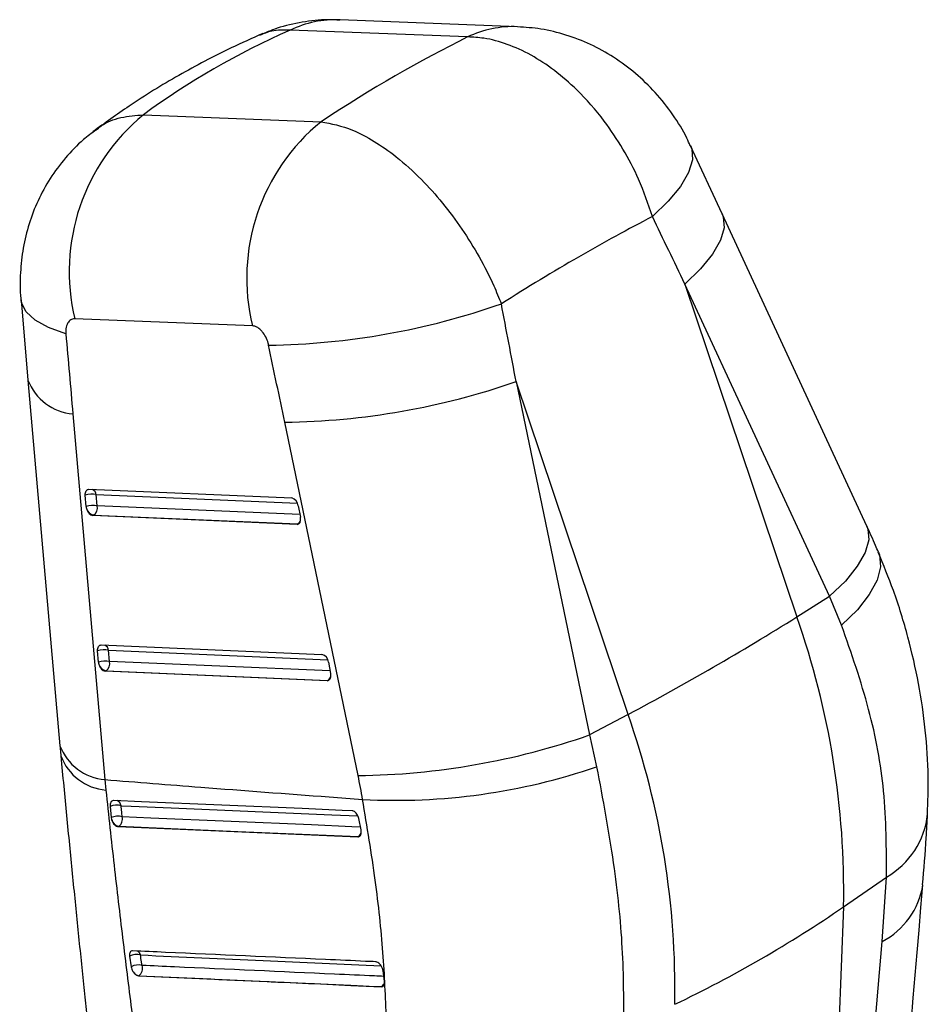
# Model space of a CAD drawing. Extents: x 44 to 396, y 7 to 317.
# Tile 8 of 8: x 344 to 391, y 176 to 227. Entities that reach past the tile are written whole.
import ezdxf

# ---------------------------------------------------------------- set-up
doc = ezdxf.new("R2010")
doc.units = 0
doc.layers.get('0').update_dxf_attribs({"linetype": 'CONTINUOUS'})

msp = doc.modelspace()

# ---------------------------------------------------------------- linework, layer by layer
at = {"color": 7, "linetype": 'CONTINUOUS'}
for p, q in [((370.055121, 226.433964), (360.84927, 226.791278)), ((367.467764, 225.900353), (358.261913, 226.257667)), ((350.655735, 221.866714), (359.861586, 221.5094)), ((380.668229, 216.730405), (379.027731, 220.265112)), ((388.172812, 200.544148), (380.668156, 216.730561)), ((378.740711, 213.09162), (384.542742, 195.83515)), ((386.245364, 196.905208), (378.740711, 213.09162)), ((344.300163, 212.271544), (344.662204, 208.113025)), ((356.300174, 210.927282), (347.094323, 211.284584)), ((344.66224, 208.112623), (346.321023, 189.157914)), ((369.983313, 208.036082), (373.791355, 189.715661)), ((375.785344, 190.779611), (369.983313, 208.036082)), ((346.990041, 206.356846), (348.648825, 187.40215)), ((361.784764, 187.609999), (357.97672, 205.93042)), ((347.680463, 201.563411), (347.634246, 202.145849)), ((347.824856, 202.451903), (358.342456, 202.001571)), ((348.249395, 201.592165), (348.203178, 202.174615)), ((358.684515, 201.59322), (358.797409, 201.007934)), ((348.032071, 201.086935), (348.069031, 201.108272)), ((358.616347, 200.633755), (348.032071, 201.086935)), ((348.069031, 201.108272), (358.653307, 200.655092)), ((358.653307, 200.655092), (358.616347, 200.633755)), ((384.542742, 195.83515), (386.245364, 196.905208)), ((386.86303, 195.400842), (386.245364, 196.905208)), ((348.320776, 193.493995), (348.274558, 194.076432)), ((348.465169, 194.382499), (359.906533, 193.89261)), ((348.889708, 193.522761), (348.843492, 194.105199)), ((360.248592, 193.484258), (360.361485, 192.898961)), ((348.672385, 193.017531), (348.709344, 193.038867)), ((360.180423, 192.524794), (348.672385, 193.017531)), ((348.709344, 193.038867), (360.217383, 192.54613)), ((360.217383, 192.54613), (360.180423, 192.524794)), ((375.785344, 190.779611), (373.791355, 189.715661)), ((373.791355, 189.715661), (374.159715, 188.067374)), ((348.648825, 187.40215), (348.704262, 186.856601)), ((348.924058, 186.012893), (348.979689, 185.436079)), ((348.979689, 185.436079), (348.997765, 185.339013)), ((361.93796, 184.797359), (361.817706, 185.378342)), ((349.340996, 184.964451), (349.370539, 184.981506)), ((349.340996, 184.964451), (361.763709, 184.426911)), ((361.940389, 184.785195), (361.93796, 184.797359)), ((361.79467, 184.444784), (361.763709, 184.426911)), ((386.967527, 180.808623), (389.195502, 182.351936)), ((388.969987, 179.012592), (389.195502, 182.351936)), ((386.967527, 180.808623), (385.173169, 134.386598)), ((349.92797, 178.246482), (350.010657, 177.701709)), ((350.409239, 177.234062), (350.410809, 177.234968)), ((363.081223, 177.482131), (363.045385, 177.617569)), ((363.150436, 176.955743), (363.081223, 177.482131)), ((362.993263, 176.667664), (362.99011, 176.665843))]:
    msp.add_line(p, q, dxfattribs=at)
at = {"color": 8, "linetype": 'CONTINUOUS'}
for p, q in [((348.203178, 202.174615), (358.642997, 201.727609)), ((358.771617, 201.141645), (348.249395, 201.592165)), ((348.843492, 194.105199), (360.207072, 193.618648)), ((360.335693, 193.032683), (348.889708, 193.522761))]:
    msp.add_line(p, q, dxfattribs=at)
at = {"color": 8, "linetype": 'CONTINUOUS', "flags": 128}
for points in [[(379.027339, 220.265954), (379.090674, 220.096097), (379.124881, 219.526868), (378.929334, 218.872379), (378.509396, 218.150578), (377.876575, 217.381227), (377.048218, 216.585436)], [(380.668156, 216.730561), (380.727236, 216.57458), (380.768104, 216.010213), (380.581867, 215.361302), (380.173568, 214.64543), (379.554259, 213.881986), (378.740711, 213.09162)], [(346.628717, 210.507137), (345.73058, 210.831789), (345.035997, 211.215566), (344.563401, 211.648269), (344.325333, 212.11842), (344.300338, 212.269541)], [(358.718309, 200.665507), (358.699887, 200.659545), (358.653307, 200.655092)], [(388.172812, 200.544148), (388.231891, 200.388167), (388.27276, 199.823801), (388.086523, 199.174889), (387.678223, 198.459017), (387.058913, 197.695562), (386.245364, 196.905208)], [(360.282386, 192.556545), (360.263963, 192.550583), (360.217383, 192.54613)], [(349.493165, 186.049531), (350.013717, 186.02697), (352.095979, 185.936784), (360.425799, 185.576598), (361.769585, 185.518573)], [(361.908485, 184.939755), (361.45281, 184.959485), (359.370592, 185.049643), (351.042535, 185.410878), (349.548826, 185.475786)], [(361.877021, 184.463641), (361.841685, 184.449363), (361.79467, 184.444784)]]:
    msp.add_lwpolyline(points, dxfattribs=at)
at = {"color": 7, "linetype": 'CONTINUOUS', "flags": 128}
for points in [[(347.634246, 202.145849), (347.633085, 202.210103), (347.640035, 202.26996), (347.654887, 202.323616), (347.677199, 202.369479), (347.706305, 202.406178), (347.741337, 202.43262), (347.781252, 202.44801), (347.824856, 202.451903)], [(388.771444, 199.199869), (388.824976, 199.053108), (388.881963, 198.437829), (388.706383, 197.745298), (388.303032, 196.994431), (387.682935, 196.205762), (386.86303, 195.400842)], [(348.274558, 194.076432), (348.273398, 194.140698), (348.280348, 194.200544), (348.2952, 194.254199), (348.317512, 194.300062), (348.346617, 194.336761), (348.38165, 194.363203), (348.421564, 194.378605), (348.465169, 194.382499)], [(361.472435, 185.785472), (360.958837, 185.807535), (358.876031, 185.897034), (350.545438, 186.255422), (349.110731, 186.31723)], [(349.370539, 184.981506), (355.552147, 184.714218), (361.79467, 184.444784)]]:
    msp.add_lwpolyline(points, dxfattribs=at)
at = {"color": 8, "linetype": 'CONTINUOUS'}
for centre, radius, start, end in [((360.648269, 221.226337), 5.568569, 87.9314233, 115.3749471), ((369.854165, 220.868862), 5.568735, 87.9252057, 115.3746589), ((347.219365, 209.081866), 2.734652, 200.7585231, 265.1896189), ((347.840564, 202.120036), 0.366699, 8.5595691, 62.0169292), ((358.455985, 200.973834), 0.374876, 301.7601646, 337.9240387), ((348.480842, 194.050609), 0.366735, 8.560467, 62.0138802), ((360.020073, 192.86487), 0.374868, 301.7588403, 337.922109), ((348.878145, 190.127171), 2.734653, 200.7588214, 265.1897029), ((348.940741, 189.592853), 2.746452, 200.5212796, 265.0605096), ((349.149308, 185.999675), 0.347453, 8.24975, 66.0725131), ((387.083607, 186.0607), 4.267908, 299.6586457, 353.9278215), ((361.597182, 184.763715), 0.375125, 301.7664438, 337.6048398), ((387.120026, 182.569641), 4.009359, 297.4781701, 350.9709104), ((350.143208, 178.211966), 0.367002, 15.4871164, 55.6569522), ((362.78901, 176.994418), 0.385341, 302.0093788, 341.9552894), ((363.00297, 176.814772), 0.147428, 266.2247199, 299.5403225)]:
    msp.add_arc(centre, radius, start, end, dxfattribs=at)
at = {"color": 7, "linetype": 'CONTINUOUS'}
for centre, radius, start, end in [((357.282168, 213.746229), 10.481024, 129.2149393, 193.5837754), ((366.488002, 213.388923), 10.481008, 129.2148996, 193.5837754), ((356.609038, 248.059859), 38.139832, 270.8051514, 289.3010351), ((357.507974, 243.887179), 37.959653, 270.7075363, 289.1866946), ((347.96758, 201.193729), 1.008783, 76.4940107, 109.2950089), ((358.217992, 201.549873), 0.468532, 5.3083612, 74.5946969), ((348.013767, 200.611472), 1.008603, 76.4897774, 109.2967769), ((348.283267, 201.612637), 0.604811, 184.668536, 194.2924028), ((348.188011, 201.605135), 0.510909, 196.1145411, 256.5334403), ((347.805699, 201.481986), 0.457172, 305.1699395, 13.9456609), ((358.18335, 200.889665), 0.625345, 9.232823, 10.9017851), ((308.647716, 317.190716), 143.133603, 297.97301545, 302.02160802), ((344.264826, 181.626722), 42.710536, 358.9024602, 19.4307905), ((348.607882, 193.124539), 1.008566, 76.4903567, 109.298691), ((348.654103, 192.542001), 1.008662, 76.4919667, 109.2969832), ((348.924061, 193.543291), 0.605295, 184.6714119, 194.287587), ((348.446017, 193.412579), 0.457167, 305.1694176, 13.9461169), ((359.782056, 193.440901), 0.468546, 5.30946, 74.593437), ((348.828316, 193.535727), 0.510906, 196.1158073, 256.5341556), ((359.780297, 192.786512), 0.591966, 9.1871184, 10.9503144), ((335.507428, 176.571184), 42.710536, 358.9024602, 19.4307905), ((361.316032, 225.566663), 37.959558, 270.7075181, 289.1867208), ((363.740626, 218.424649), 32.095507, 266.929125, 288.943018), ((349.268556, 185.100055), 0.975681, 76.6907367, 110.6761178), ((349.328291, 184.538116), 0.963255, 76.7648976, 111.2169279), ((349.490129, 185.479302), 0.51196, 195.9038081, 256.4913042), ((349.105847, 185.356274), 0.458817, 305.2328069, 15.0984957), ((350.59288, 233.705466), 64.196503, 295.48016759, 304.51445587), ((350.293856, 177.548461), 0.788103, 75.0713451, 117.6624981), ((350.379314, 177.013021), 0.781153, 75.1725671, 118.1603448), ((350.141768, 177.613138), 0.464107, 305.42921, 19.5133971), ((350.483881, 177.650229), 0.42164, 210.8072147, 260.0200655)]:
    msp.add_arc(centre, radius, start, end, dxfattribs=at)
for centre, major_axis, ratio, start_param, end_param in [((407.710235, 158.166298), (61.902654, -59.449218), 0.660999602, 2.876564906, 3.028106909), ((346.408101, 160.545608), (45.5708, 67.151291), 0.406972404, 0.62308657, 0.774628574), ((346.408101, 160.545608), (54.091121, 59.034956), 0.301462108, 0.684781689, 0.840847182), ((317.054283, 247.850114), (-189.786554, 379.392533), 0.094299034, 4.573609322, 4.582843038), ((317.054283, 247.850114), (-88.270623, 437.73219), 0.099177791, 4.601329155, 4.610562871), ((384.271359, 242.42621), (-34.708204, 431.772606), 0.092731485, 1.63733332, 1.646975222), ((310.281865, 245.297952), (-94.537623, 434.013197), 0.086572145, 4.602719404, 4.61195312), ((347.95113, 201.480317), (-0.142775, 0.383938), 0.605125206, 1.392644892, 2.891915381), ((358.535406, 201.027134), (-0.142775, 0.383938), 0.605125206, 2.891915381, 4.396529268), ((348.591443, 193.410906), (-0.142775, 0.383938), 0.605125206, 1.392644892, 2.891915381), ((360.099482, 192.91817), (-0.142775, 0.383938), 0.605125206, 2.891915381, 4.396529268), ((345.376517, 188.233848), (-9.00517, 24.218287), 0.60508623, 4.41613981, 4.465948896)]:
    msp.add_ellipse(centre, major_axis=major_axis, ratio=ratio, start_param=start_param, end_param=end_param, dxfattribs=at)
for points, knots in [([(360.846207, 226.768041), (360.636559, 226.781174), (359.982937, 226.822119), (358.882389, 226.686212), (357.685251, 226.421825), (356.971121, 226.114031), (356.669706, 225.984119)], [0, 0, 0, 0, 0.146743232, 0.457503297, 0.771026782, 1, 1, 1, 1]), ([(379.011906, 220.256647), (378.95602, 220.388713), (378.716788, 220.954046), (378.120632, 221.89414), (377.233567, 223.029152), (376.1955, 224.030046), (375.065113, 224.867674), (373.852656, 225.537765), (372.582177, 226.02599), (371.31099, 226.34135), (370.460668, 226.398314), (370.057093, 226.425349)], [0, 0, 0, 0, 0.0376072, 0.160984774, 0.289830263, 0.41432379, 0.53742825, 0.657954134, 0.776720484, 0.894028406, 1, 1, 1, 1]), ([(356.836465, 226.077647), (356.288885, 225.832708), (354.801142, 225.167224), (352.471471, 223.934899), (350.080205, 222.473909), (348.646177, 221.43393), (348.023511, 220.982363)], [0, 0, 0, 0, 0.174351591, 0.473703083, 0.771477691, 1, 1, 1, 1]), ([(377.048218, 216.585436), (376.829252, 217.23712), (376.426639, 218.435377), (375.54852, 220.102263), (374.490198, 221.694417), (373.275396, 223.076423), (371.976081, 224.193955), (370.758093, 224.993289), (369.523332, 225.5525), (368.414495, 225.852824), (367.746707, 225.886349), (367.467764, 225.900353)], [0, 0, 0, 0, 0.133081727, 0.244698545, 0.356315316, 0.498668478, 0.604807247, 0.710945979, 0.817319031, 0.923692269, 1, 1, 1, 1]), ([(348.186457, 221.074821), (347.966467, 220.914295), (347.388083, 220.492251), (346.585636, 219.644961), (345.790266, 218.581812), (345.160549, 217.427928), (344.694339, 216.217322), (344.386408, 214.964921), (344.256445, 213.666248), (344.230884, 212.757978), (344.301847, 212.289682), (344.305603, 212.264895)], [0, 0, 0, 0, 0.081033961, 0.213049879, 0.345635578, 0.476006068, 0.603399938, 0.731527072, 0.858987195, 0.992536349, 1, 1, 1, 1]), ([(359.861586, 221.5094), (360.395523, 221.405763), (361.27592, 221.234878), (362.616846, 220.521684), (363.82471, 219.678231), (365.026697, 218.593623), (366.174532, 217.311363), (367.186715, 215.956374), (368.081055, 214.507206), (368.754551, 213.194444), (369.087498, 212.377597), (369.215452, 212.063676)], [0, 0, 0, 0, 0.164071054, 0.270533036, 0.376994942, 0.501028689, 0.609502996, 0.717977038, 0.825447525, 0.932917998, 1, 1, 1, 1]), ([(347.094323, 211.284584), (347.088069, 211.284737), (347.010777, 211.286634), (346.871111, 211.247062), (346.735192, 211.104814), (346.645738, 210.896083), (346.617214, 210.69424), (346.626347, 210.545685), (346.628717, 210.507137)], [0, 0, 0, 0, 0.0210044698, 0.2596024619, 0.4981516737, 0.6582569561, 0.911320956, 1, 1, 1, 1]), ([(357.144982, 209.923792), (357.137051, 209.958341), (357.103917, 210.102671), (357.004975, 210.354363), (356.847041, 210.595912), (356.666207, 210.781141), (356.486675, 210.899401), (356.356822, 210.918813), (356.300174, 210.927282)], [0, 0, 0, 0, 0.0682015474, 0.2849194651, 0.5017948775, 0.6255372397, 0.8366428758, 1, 1, 1, 1]), ([(388.77234, 199.197772), (388.724051, 199.310264), (388.531138, 199.759664), (388.326343, 200.208021), (388.172812, 200.544148)], [0, 0, 0, 0, 0.250314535, 1, 1, 1, 1]), ([(391.312686, 185.612086), (391.33766, 186.258601), (391.393368, 187.700735), (391.236291, 189.965989), (390.888638, 192.384033), (390.329413, 194.800961), (389.635902, 197.079152), (389.033166, 198.532848), (388.759166, 199.193688)], [0, 0, 0, 0, 0.143300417, 0.31965003, 0.495748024, 0.671065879, 0.850468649, 1, 1, 1, 1]), ([(389.195502, 182.351936), (389.192906, 183.825837), (389.187941, 186.64442), (388.380949, 191.067852), (387.372547, 193.946395), (386.86303, 195.400842)], [0, 0, 0, 0, 0.351604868, 0.672383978, 1, 1, 1, 1]), ([(346.321386, 189.15814), (346.331846, 189.034107), (346.3468, 188.856767), (346.364664, 188.680584), (346.370033, 188.627624)], [0, 0, 0, 0, 0.699402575, 1, 1, 1, 1]), ([(346.368815, 188.629638), (346.375136, 188.56065), (346.477138, 187.447291), (346.68011, 185.334525), (346.976311, 182.33027), (347.270805, 179.423191), (347.511526, 177.077457), (347.647175, 175.749319), (347.691556, 175.314788)], [0, 0, 0, 0, 0.014441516, 0.233062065, 0.452041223, 0.671904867, 0.892656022, 1, 1, 1, 1]), ([(374.159715, 188.067374), (374.473102, 186.392305), (375.076914, 183.164898), (375.549864, 178.581155), (375.553524, 175.855179), (375.555374, 174.477658)], [0, 0, 0, 0, 0.348015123, 0.670531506, 1, 1, 1, 1]), ([(348.648825, 187.40215), (350.306126, 187.270578), (354.186617, 186.96251), (358.643227, 186.624741), (361.442636, 186.417967), (362.02123, 186.37523)], [0, 0, 0, 0, 0.371616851, 0.87012303, 1, 1, 1, 1]), ([(348.704262, 186.856601), (348.84379, 185.552496), (349.122848, 182.944275), (349.571044, 179.149325), (350.03244, 175.444728), (350.343919, 173.088467), (350.499661, 171.910322)], [0, 0, 0, 0, 0.247645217, 0.495292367, 0.747643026, 1, 1, 1, 1]), ([(349.110731, 186.31723), (349.105182, 186.317299), (349.070702, 186.317732), (349.0121, 186.29749), (348.953214, 186.229105), (348.920606, 186.130374), (348.922945, 186.050784), (348.924058, 186.012893)], [0, 0, 0, 0, 0.046772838, 0.290646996, 0.534527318, 0.778405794, 1, 1, 1, 1]), ([(363.248716, 174.990782), (363.206659, 176.122817), (363.121753, 178.408204), (362.70111, 182.240056), (362.252966, 184.965765), (362.02123, 186.37523)], [0, 0, 0, 0, 0.3215622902, 0.6491794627, 1, 1, 1, 1]), ([(349.548826, 185.475786), (349.540289, 185.56173), (349.521311, 185.752799), (349.503155, 185.944215), (349.493165, 186.049531)], [0, 0, 0, 0, 0.449805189, 1, 1, 1, 1]), ([(348.997765, 185.339013), (349.012504, 185.295296), (349.041983, 185.207858), (349.118041, 185.093507), (349.207017, 185.009189), (349.284714, 184.970655), (349.327664, 184.965921), (349.340996, 184.964451)], [0, 0, 0, 0, 0.2255172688, 0.4510595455, 0.6758617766, 0.8993831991, 1, 1, 1, 1]), ([(361.817706, 185.378342), (361.807494, 185.417343), (361.78583, 185.500085), (361.72214, 185.617379), (361.639556, 185.713273), (361.551798, 185.772724), (361.49713, 185.781505), (361.472435, 185.785472)], [0, 0, 0, 0, 0.189084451, 0.401150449, 0.613205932, 0.825272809, 1, 1, 1, 1]), ([(391.063463, 181.942197), (391.137515, 182.762239), (391.248923, 183.995954), (391.301021, 185.198683), (391.31849, 185.601966)], [0, 0, 0, 0, 0.664692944, 1, 1, 1, 1]), ([(361.763709, 184.426911), (361.791859, 184.429917), (361.848155, 184.435929), (361.910739, 184.499003), (361.94752, 184.594389), (361.954053, 184.696487), (361.943892, 184.762449), (361.940389, 184.785195)], [0, 0, 0, 0, 0.220179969, 0.440329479, 0.66107152, 0.883126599, 1, 1, 1, 1]), ([(387.282963, 137.319506), (387.484989, 139.684627), (388.756059, 154.565087), (390.017989, 169.439776), (391.079347, 181.950262)], [0, 0, 0, 0, 0.158941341, 1, 1, 1, 1]), ([(385.173169, 134.386598), (385.706217, 140.634577), (386.975504, 155.512184), (388.237802, 170.38547), (388.969987, 179.012592)], [0, 0, 0, 0, 0.419958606, 1, 1, 1, 1]), ([(350.0917, 178.523367), (350.06497, 178.520851), (350.010274, 178.515701), (349.952073, 178.45738), (349.920853, 178.366662), (349.921836, 178.288323), (349.92786, 178.247233), (349.92797, 178.246482)], [0, 0, 0, 0, 0.240514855, 0.492131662, 0.743711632, 0.995313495, 1, 1, 1, 1]), ([(362.6877, 177.95793), (362.516575, 177.965577), (361.652811, 178.004172), (358.018721, 178.166768), (353.991105, 178.347535), (350.657018, 178.497876), (350.0917, 178.523367)], [0, 0, 0, 0, 0.0407438, 0.20565764, 0.865313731, 1, 1, 1, 1]), ([(350.579218, 177.768162), (350.569405, 177.831664), (350.541532, 178.012022), (350.514439, 178.192821), (350.496884, 178.309964)], [0, 0, 0, 0, 0.352085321, 1, 1, 1, 1]), ([(350.010657, 177.701709), (350.019535, 177.661978), (350.037657, 177.580881), (350.084566, 177.489211), (350.115794, 177.443065), (350.121736, 177.434285)], [0, 0, 0, 0, 0.437484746, 0.8929738, 1, 1, 1, 1]), ([(363.045385, 177.617569), (363.0264, 177.659097), (362.988428, 177.742153), (362.903139, 177.848026), (362.80857, 177.924005), (362.734609, 177.953783), (362.696426, 177.957159), (362.6877, 177.95793)], [0, 0, 0, 0, 0.232761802, 0.465524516, 0.698287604, 0.93105005, 1, 1, 1, 1]), ([(350.121736, 177.434285), (350.149541, 177.399078), (350.205149, 177.328664), (350.303176, 177.259671), (350.37153, 177.236604), (350.405009, 177.234347), (350.409239, 177.234062)], [0, 0, 0, 0, 0.31800866, 0.636008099, 0.954009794, 1, 1, 1, 1]), ([(350.409239, 177.234062), (352.50545, 177.138992), (356.69787, 176.948851), (360.892697, 176.760179), (362.99011, 176.665843)], [0, 0, 0, 0, 0.500000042, 1, 1, 1, 1]), ([(350.410809, 177.234968), (352.628055, 177.134607), (355.140408, 177.020888), (359.334795, 176.831926), (361.311664, 176.743166), (362.993263, 176.667664)], [0, 0, 0, 0, 0.528794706, 0.599175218, 1, 1, 1, 1]), ([(362.99011, 176.665843), (363.018028, 176.668633), (363.073864, 176.674213), (363.13079, 176.734995), (363.160425, 176.822453), (363.155932, 176.895707), (363.153832, 176.929934)], [0, 0, 0, 0, 0.257942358, 0.515879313, 0.773801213, 1, 1, 1, 1])]:
    msp.add_open_spline(points, degree=3, knots=knots, dxfattribs=at)
at = {"color": 8, "linetype": 'CONTINUOUS'}
for points, knots in [([(358.261913, 226.257667), (357.933979, 226.263554), (357.363944, 226.273788), (356.87809, 226.065758), (356.671742, 225.977406)], [0, 0, 0, 0, 0.575287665, 1, 1, 1, 1]), ([(348.19118, 221.068644), (348.277928, 221.143508), (348.643103, 221.458655), (349.461335, 221.768406), (350.257602, 221.833944), (350.655735, 221.866714)], [0, 0, 0, 0, 0.134785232, 0.56739233, 1, 1, 1, 1]), ([(350.496884, 178.309964), (352.61579, 178.213962), (356.77496, 178.025521), (360.936317, 177.838463), (362.977655, 177.746702)], [0, 0, 0, 0, 0.509453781, 1, 1, 1, 1]), ([(363.118218, 177.200785), (362.959743, 177.207916), (362.108803, 177.246204), (358.488259, 177.409367), (354.466986, 177.591292), (351.139118, 177.74269), (350.579218, 177.768162)], [0, 0, 0, 0, 0.03790273, 0.2035213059, 0.8659957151, 1, 1, 1, 1])]:
    msp.add_open_spline(points, degree=3, knots=knots, dxfattribs=at)

doc.saveas('drawing.dxf')
